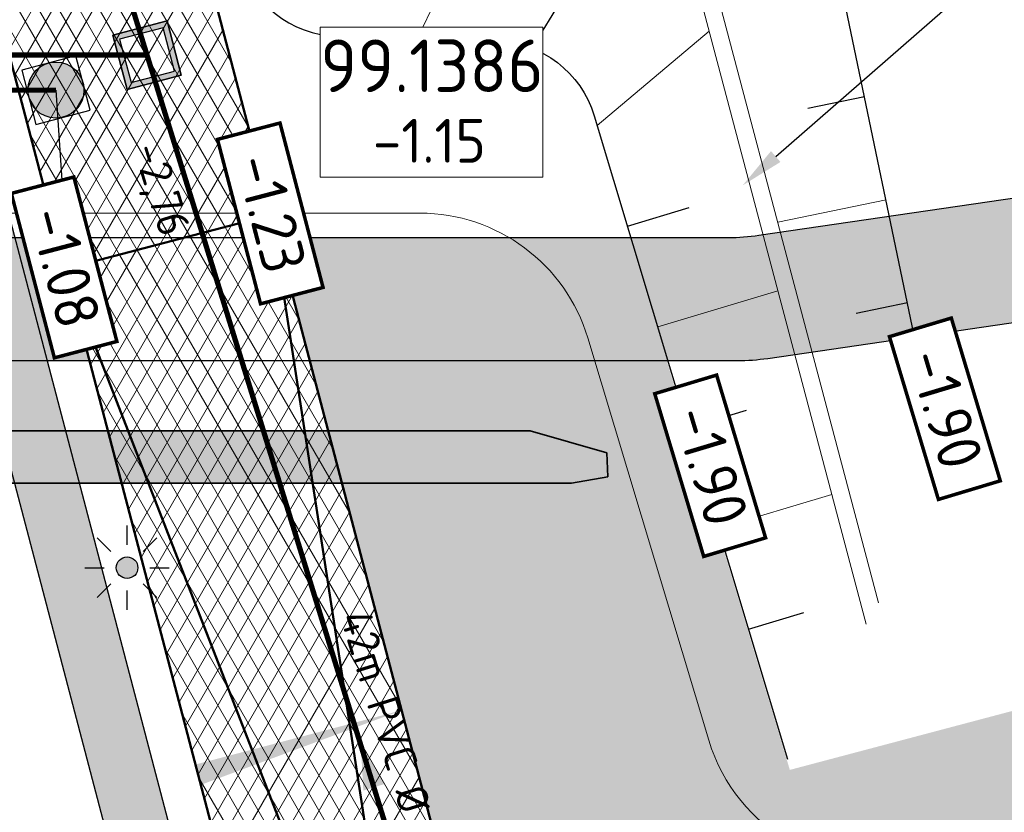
# Model space of a CAD drawing. Header units: metres. Extents: x 240159 to 241664, y 578380 to 583939.
# Tile 28 of 71: x 240471 to 240499, y 583846 to 583869. Entities that reach past the tile are written whole.
import ezdxf
from ezdxf import colors
from ezdxf.entities.mleader import LeaderData, LeaderLine
from ezdxf.enums import TextEntityAlignment as Align
from ezdxf.lldxf.tags import DXFTag
from ezdxf.math import Vec2, Vec3

# ---------------------------------------------------------------- set-up
doc = ezdxf.new("R2010")
doc.units = ezdxf.units.M
doc.set_wipeout_variables(frame=1)
doc.linetypes.add('RI-HWA_HUISAANSLUITING', pattern=[4.8, 3, -1.8])
for name, color, linetype, lineweight in [('B-WE-RI-PERSLEIDING-G', 210, 'RI-PERS', 18), ('N-AL-HOOGTELABEL-S', 7, 'Continuous', 13), ('N-GV-GR-BOLLEN-A', 92, 'Continuous', 9), ('N-WE-GW-GROND_ONTGRAVEN-A', 7, 'Continuous', 18), ('N-WE-GW-GRONDWERK_INSTEEK_TALUD-G', 92, 'Continuous', 35), ('N-WE-GW-WATERGANG_DEMPEN-A', 152, 'Continuous', 18), ('N-WE-GW-WATERGANG_SLOOT_BODEM-G', 160, 'Continuous', 20), ('N-WE-GW-WATERGANG_SLOOT_INSTEEK-G', 150, 'Continuous', 30), ('N-WE-IE-MEUBILAIR_WEGMEUBILAIR_LICHTMAST_MET_PASTEGEL-S', 7, 'Continuous', 25), ('N-WE-KL-TRACE_WENSTRACE-A', 7, 'Continuous', 25), ('N-WE-RI-BOB-T', 7, 'Continuous', 13), ('N-WE-RI-MATERIAAL_DIAMETER_LENGTE-T', 7, 'Continuous', 13), ('N-WE-RI-STROOMRICHTING-S', 7, 'Continuous', 13), ('N-WE-VH-KANTVERHARDING-GD', 4, 'Continuous', 50), ('N-WE-VH-VERHARDING_ASFALT_DEKLAAG-A', 252, 'Continuous', 18), ('N-WE-VH-VERHARDING_BETONSTRAATSTEEN_KEIFORMAAT_GRIJS-A', 251, 'Continuous', 9), ('N-WE-VH-VERKANTING-S', 7, 'Continuous', 25), ('X-XX-AL-VERWIJZING-T25', 7, 'Continuous', 25), ('X-XX-GW-TALUDARCERING_KORT-G', 7, 'Continuous', 25), ('X-XX-GW-TALUDARCERING_LANG-G', 1, 'Continuous', 18)]:
    doc.layers.add(name, color=color, linetype=linetype, lineweight=lineweight)
for name, color, linetype, lineweight, true_color in [('N-WE-GW-GROND_ZAND_CUNETZAND-V', 7, 'Continuous', 18, 0xcead63), ('N-WE-RI-HWA_HUISAANSLUITING_PVC_125-G', 150, 'RI-HWA_HUISAANSLUITING', 25, 0x007fff), ('N-WE-RI-HWA_KOLK-S', 150, 'Continuous', 25, 0x007fff), ('N-WE-RI-HWA_RIOOLPUT-S', 150, 'Continuous', 13, 0x007fff), ('N-WE-RI-HWA_TRANSPORTLEIDING_BETON_500-G', 150, 'Continuous', 20, 0x007fff), ('N-WE-RI-VWA_LEIDINGINFO-S', 20, 'Continuous', 13, 0xff3f00), ('N-WE-RI-VWA_PUTNUMMER-S', 20, 'Continuous', 13, 0xff3f00), ('N-WE-RI-VWA_RIOOLPUT-S', 20, 'Continuous', 13, 0xff3f00), ('N-WE-RI-VWA_TRANSPORTLEIDING_BETON_500-G', 20, 'Continuous', 20, 0xff3f00)]:
    doc.layers.add(name, color=color, linetype=linetype, lineweight=lineweight, true_color=true_color)
doc.layers.add('WG-nw-vh-materiaalscheiding', color=7, linetype='Continuous')
doc.styles.add('NLCS-ISO', font='NLCS-ISO.ttf')
doc.styles.add('NLCS-ISO-ANNOTATIEF-T25', font='NLCS-ISO.ttf', dxfattribs={"height": 2.5})
doc.styles.add('NLCS-ISO-M1000-T25', font='NLCS-ISO.ttf', dxfattribs={"height": 2.5})
tags = doc.linetypes.add('RI-PERS', pattern='A,7,-2,["P",Standard,S=1.8,R=0,X=-0.5,Y=-0.9],-2,7,-2,[102,NLCS.SHX,S=1,R=180,X=0,Y=0],-2', length=22).pattern_tags.tags
tags[6] = DXFTag(74, 10)
pattern_1 = [(60, (0, 0), (-0.4330127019, 0.25), []), (120, (0, 0), (-0.4330127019, -0.25), [])]

# ---------------------------------------------------------------- blocks, each defined once
blk = doc.blocks.new('*U26')
blk.add_solid([(3.674, 0.6), (3.674, 0), (-2.406, 0)])
blk = doc.blocks.new('*U42')
at = {"lineweight": -3}
h = blk.add_hatch(color=256, dxfattribs=at)
h.dxf.hatch_style = 1
h.paths.add_polyline_path([(-2.443, 1.426), (-1.426, -2.442), (2.442, -1.426), (1.426, 2.443)])
h.paths.add_polyline_path([(1.141, 1.954), (1.954, -1.141), (-1.141, -1.954), (-1.954, 1.141)], flags=16)
at = {"lineweight": -3, "flags": 128}
for points in [[(-2.443, 1.426), (1.426, 2.443), (2.442, -1.426), (-1.426, -2.442)], [(2.443, -1.426), (1.426, 2.443), (-2.443, 1.426), (-1.426, -2.443)], [(1.954, -1.141), (1.141, 1.954), (-1.954, 1.141), (-1.141, -1.954)]]:
    blk.add_lwpolyline(points, close=True, dxfattribs=at)
blk = doc.blocks.new('*U134')
h = blk.add_hatch(color=256)
h.dxf.hatch_style = 1
h.paths.add_polyline_path([(1.934, 0.508, 1), (-1.934, -0.508, 1)])
at = {"lineweight": -3, "flags": 128}
blk.add_lwpolyline([(1.426, 2.442), (-2.442, 1.426), (-1.426, -2.442), (2.442, -1.426)], close=True, dxfattribs=at)
at = {"lineweight": -3}
blk.add_circle((0, 0), 2, dxfattribs=at)
blk = doc.blocks.new('SRI-PUTNUMMER-SO')
blk.add_wipeout([(-18.263, 4.251), (-5.557, 4.251), (-5.557, -4.289), (-18.263, -4.289)])
blk.add_lwpolyline([(-18.263, 4.251), (-5.557, 4.251), (-5.557, -4.289), (-18.263, -4.289)], close=True)
at = {"ltscale": 0.1, "style": 'NLCS-ISO'}
blk.add_attdef('PUTNR', text='', height=3.5, dxfattribs=at).set_placement((-11.881, 2.059), align=Align.MIDDLE_CENTER)
blk.add_attdef('PUTHGT_001', (-15.756, -3.47), '', height=2.5, dxfattribs=at)
blk = doc.blocks.new('*U98')
at = {"color": 0}
blk.add_line((-0.373, 1.204), (0.373, -1.204), dxfattribs=at)
at = {"layer": 'N-WE-RI-STROOMRICHTING-S', "color": 0}
blk.add_solid([(-0.373, 1.204), (-0.229, -1.39), (0.975, -1.017)], dxfattribs=at)
at = {"layer": 'N-WE-RI-BOB-T', "color": 0, "style": 'NLCS-ISO'}
for tag, p in [('BOB_LINKS', (-11.849, 32.734)), ('BOB_RECHTS', (11.772, -32.485))]:
    blk.add_attdef(tag, text='', height=1.8, rotation=287.2188, dxfattribs=at).set_placement(p, align=Align.MIDDLE_CENTER)
at = {"layer": 'N-WE-RI-MATERIAAL_DIAMETER_LENGTE-T', "color": 0, "style": 'NLCS-ISO'}
blk.add_attdef('RIOOLINFO_001', (-2.523, 11.561), '', height=1.8, rotation=287.2188, dxfattribs=at)
blk = doc.blocks.new('N-SIE-WEG_LICHTMAST_SPOT-SO')
h = blk.add_hatch(color=256)
edge = h.paths.add_edge_path()
edge.add_arc((0, 0), 0.77, 0, 360)
for p, q in [((0, 1.625), (0, 3)), ((-2.121, 2.121), (-1.149, 1.149)), ((1.149, 1.149), (2.121, 2.121)), ((-3, 0), (-1.625, 0)), ((1.625, 0), (3, 0)), ((-2.121, -2.121), (-1.149, -1.149)), ((1.149, -1.149), (2.121, -2.121)), ((0, -3), (0, -1.625))]:
    blk.add_line(p, q)
blk.add_circle((0, 0), 0.77)
at = {"style": 'NLCS-ISO'}
blk.add_attdef('TYPE', text='', height=1.8, dxfattribs=at).set_placement((0, 3), align=Align.BOTTOM_CENTER)
blk = doc.blocks.new('N_lichtmast')
blk.add_blockref('N-SIE-WEG_LICHTMAST_SPOT-SO', (0, 0))
blk = doc.blocks.new('SRI-KOLK-SO')
at = {"color": 0, "linetype": 'ByBlock', "lineweight": 18}
blk.add_lwpolyline([(-1.125, -1.125), (1.125, -1.125), (1.125, 1.125), (-1.125, 1.125)], close=True, dxfattribs=at)
at = {"color": 0, "linetype": 'ByBlock', "lineweight": 18, "style": 'NLCS-ISO'}
blk.add_text('k', height=1.5, dxfattribs=at).set_placement((0, 0), align=Align.MIDDLE_CENTER)
blk = doc.blocks.new('SAL-HOOGTELABEL_AANLEG-SO')
blk.add_wipeout([(-4.843, 1.799), (4.851, 1.799), (4.851, -1.887), (-4.843, -1.887)])
at = {"const_width": 0.2}
blk.add_lwpolyline([(-4.843, 1.799), (4.851, 1.799), (4.851, -1.887), (-4.843, -1.887)], close=True, dxfattribs=at)
at = {"style": 'NLCS-ISO'}
blk.add_attdef('HOOGTE', text='', height=2, dxfattribs=at).set_placement((0, 0), align=Align.MIDDLE_CENTER)

msp = doc.modelspace()

# ---------------------------------------------------------------- hatches: boundary and pattern name
at = {"layer": 'N-GV-GR-BOLLEN-A'}
h = msp.add_hatch(dxfattribs=at)
h.set_pattern_fill('AGR-BOLLEN', color=256, scale=0.5, pattern_type=2)
h.set_pattern_definition([(45, (0, 0), (-0.8749916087, 0.8749916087), [0.3, -0.937425]), (135, (0, 0), (-0.8749916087, -0.8749916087), [0.3, -0.937425])])
h.paths.add_polyline_path([(240698.561, 583869.491), (240706.704, 583869.491, 0.347993), (240718.346, 583878.71), (240722.609, 583896.814, -0.045188), (240723.381, 583899.132), (240713.757, 583901.934), (240709.347, 583886.789), (240641.654, 583886.654), (240492.521, 583847.156), (240489.009, 583858.829), (240478.825, 583858.829), (240484.151, 583838.554, 0.427722), (240499.284, 583830.177), (240571.313, 583852.676, -0.075834), (240602.929, 583857.499), (240629.128, 583857.499, 0.077233), (240659.007, 583862.142), (240666.382, 583864.491, -0.077233)])
at = {"layer": 'N-WE-GW-GROND_ZAND_CUNETZAND-V', "transparency": 33554534}
h = msp.add_hatch(color=256, dxfattribs=at)
h.dxf.hatch_style = 1
edge = h.paths.add_edge_path()
edge.add_arc((240488.836, 583879.732), 7.5, 11.773, 68.9605, ccw=False)
edge.add_line((240496.179, 583881.262), (240498.285, 583871.156))
edge.add_arc((240509.543, 583873.502), 11.5, 191.773, 276.3439)
edge.add_line((240510.814, 583862.072), (240512.692, 583862.281))
edge.add_line((240512.692, 583862.281), (240512.227, 583866.254))
edge.add_line((240512.227, 583866.254), (240510.372, 583866.048))
edge.add_arc((240509.543, 583873.502), 7.5, 191.9281, 276.3439, ccw=False)
edge.add_line((240502.205, 583871.952), (240502.201, 583871.973))
edge.add_line((240502.201, 583871.973), (240499.921, 583882.765))
edge.add_arc((240548.352, 583892.995), 49.5, 187.2663, 191.9282, ccw=False)
edge.add_arc((240495.358, 583981.57), 94.915, 267.68793, 272.34984, ccw=False)
at = {"layer": 'N-WE-GW-WATERGANG_DEMPEN-A'}
h = msp.add_hatch(dxfattribs=at)
h.set_pattern_fill('AGW-WATERGANG_WATER-SO', color=256, scale=0.25, pattern_type=2)
h.set_pattern_definition([(0, (240431.3743, 583856.8286), (0, 4), [0.5, -3.5]), (0, (240433.3743, 583855.8286), (0, 4), [0.5, -3.5]), (135, (240432.874, 583856.0786), (-4, -4), [0.7071, -4.94975]), (135, (240436.874, 583856.0786), (-4, -4), [0.7071, -4.94975]), (45, (240434.374, 583856.0786), (-4, 4), [0.7071, -4.94975]), (45, (240438.374, 583856.0786), (-4, 4), [0.7071, -4.94975]), (153.435, (240432.3743, 583856.5786), (-4, 2e-10), [0.55902, -8.38525]), (153.435, (240433.3743, 583855.8286), (-4, 2e-10), [0.55902, -8.38525]), (26.565, (240433.8743, 583855.8286), (-2e-10, 4), [0.55902, -8.38525]), (26.565, (240434.8743, 583856.5786), (-2e-10, 4), [0.55902, -8.38525]), (26.565, (240437.8743, 583855.8286), (-2e-10, 4), [0.559, -8.38525]), (26.565, (240438.8743, 583856.5786), (-2e-10, 4), [0.559, -8.38525]), (0, (240431.3743, 583858.8286), (0, 4), [0.5, -3.5]), (0, (240433.3743, 583857.8286), (0, 4), [0.5, -3.5]), (135, (240432.874, 583858.0786), (-4, -4), [0.7071, -4.94975]), (135, (240436.874, 583858.0786), (-4, -4), [0.7071, -4.94975]), (45, (240434.374, 583858.0786), (-4, 4), [0.7071, -4.94975]), (45, (240438.374, 583858.0786), (-4, 4), [0.7071, -4.94975]), (153.435, (240432.3743, 583858.5786), (-4, 2e-10), [0.55902, -8.38525]), (153.435, (240433.3743, 583857.8286), (-4, 2e-10), [0.55902, -8.38525]), (26.565, (240433.8743, 583857.8286), (-2e-10, 4), [0.55902, -8.38525]), (26.565, (240434.8743, 583858.5786), (-2e-10, 4), [0.55902, -8.38525]), (26.565, (240437.8743, 583857.8286), (-2e-10, 4), [0.55902, -8.38525]), (26.565, (240438.8743, 583858.5786), (-2e-10, 4), [0.55902, -8.38525])])
edge = h.paths.add_edge_path()
edge.add_line((240487.298, 583856.201), (240487.327, 583855.517))
edge.add_line((240487.327, 583855.517), (240486.29, 583855.329))
edge.add_line((240486.29, 583855.329), (240427.7, 583855.329))
edge.add_arc((240427.7, 583843.829), 11.5, 90, 190.7592)
edge.add_line((240416.402, 583841.682), (240423.074, 583806.57))
edge.add_arc((240404.899, 583803.116), 18.5, -34.4654, 10.7592, ccw=False)
edge.add_line((240420.152, 583792.647), (240416.869, 583787.864))
edge.add_line((240416.869, 583787.864), (240415.168, 583788.017))
edge.add_line((240415.168, 583788.017), (240418.915, 583793.496))
edge.add_arc((240404.824, 583803.132), 17.071, 325.6335, 370.6603)
edge.add_line((240421.6, 583806.29), (240414.928, 583841.402))
edge.add_arc((240427.7, 583843.829), 13, 90, 190.7592, ccw=False)
edge.add_line((240427.7, 583856.829), (240485.111, 583856.829))
edge.add_line((240485.111, 583856.829), (240487.298, 583856.201))
at = {"layer": 'N-WE-KL-TRACE_WENSTRACE-A', "transparency": 33554559}
h = msp.add_hatch(dxfattribs=at)
h.set_pattern_fill('AKL-TRACE', color=256, scale=0.5, pattern_type=2)
h.set_pattern_definition([(45, (0, 0), (-0.5303300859, 0.5303300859), [0.5]), (135, (0, 0), (-0.5303300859, -0.5303300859), [0.5])])
edge = h.paths.add_edge_path()
edge.add_arc((240629.128, 583955.959), 107.5, 289.39902, 289.53863)
edge.add_line((240665.081, 583854.649), (240670.583, 583856.329))
edge.add_arc((240698.561, 583763.451), 97, 94.72553, 106.76374, ccw=False)
edge.add_line((240690.57, 583860.121), (240692.774, 583860.278))
edge.add_arc((240698.561, 583763.451), 97, 90, 93.41983, ccw=False)
edge.add_line((240698.561, 583860.451), (240709.08, 583860.451))
edge.add_arc((240709.08, 583878.451), 18, 270, 346.7501)
edge.add_line((240726.601, 583874.325), (240734.156, 583906.411))
edge.add_line((240734.156, 583906.411), (240732.306, 583906.411))
edge.add_line((240732.306, 583906.411), (240724.848, 583874.738))
edge.add_arc((240709.08, 583878.451), 16.2, 270, 346.7501, ccw=False)
edge.add_line((240709.08, 583862.251), (240698.561, 583862.251))
edge.add_arc((240698.561, 583763.451), 98.8, 90, 93.42581)
edge.add_line((240692.657, 583862.074), (240690.432, 583861.916))
edge.add_arc((240698.561, 583763.451), 98.8, 94.71956, 106.76566)
edge.add_line((240670.061, 583858.051), (240664.517, 583856.359))
edge.add_arc((240629.128, 583955.959), 105.7, 289.39902, 289.56038, ccw=False)
edge.add_arc((240629.128, 583955.959), 105.7, 279.86087, 289.39902, ccw=False)
edge.add_line((240647.23, 583851.82), (240645.055, 583851.466))
edge.add_arc((240629.128, 583955.959), 105.7, 270, 278.66653, ccw=False)
edge.add_line((240629.128, 583850.259), (240602.929, 583850.259))
edge.add_arc((240602.929, 583751.459), 98.8, 90, 107.34678)
edge.add_line((240573.472, 583845.765), (240498.445, 583822.33))
edge.add_arc((240493.617, 583837.801), 16.208, 193.6678, 287.3286, ccw=False)
edge.add_line((240477.869, 583833.972), (240470.05, 583863.737))
edge.add_line((240470.05, 583863.737), (240468.189, 583863.737))
edge.add_line((240468.189, 583863.737), (240476.124, 583833.53))
edge.add_arc((240493.617, 583837.801), 18.007, 193.7208, 287.3315)
edge.add_line((240498.981, 583820.611), (240574.008, 583844.047))
edge.add_arc((240602.929, 583751.459), 97, 90, 107.34678, ccw=False)
edge.add_line((240602.929, 583848.459), (240629.128, 583848.459))
edge.add_arc((240629.128, 583955.959), 107.5, 270, 278.67155)
edge.add_line((240645.336, 583849.688), (240647.529, 583850.045))
edge.add_arc((240629.128, 583955.959), 107.5, 279.85585, 289.39902)
at = {"layer": 'N-WE-VH-VERHARDING_ASFALT_DEKLAAG-A'}
h = msp.add_hatch(dxfattribs=at)
h.set_pattern_fill('AVH-ASFALT', color=256, scale=0.5, pattern_type=2)
h.set_pattern_definition(pattern_1)
edge = h.paths.add_edge_path()
edge.add_line((240486.352, 583892.772), (240405.709, 583892.772))
edge.add_arc((240405.709, 583895.812), 3.04, 190.7592, 270, ccw=False)
edge.add_line((240402.722, 583895.245), (240402.117, 583898.427))
edge.add_line((240402.117, 583898.427), (240398.561, 583897.751))
edge.add_line((240398.561, 583897.751), (240398.835, 583896.307))
edge.add_arc((240395.922, 583895.74), 2.968, -89.4263, 11.0113, ccw=False)
edge.add_line((240395.952, 583892.772), (240244.994, 583892.772))
edge.add_line((240244.994, 583892.772), (240244.994, 583887.692))
edge.add_line((240244.994, 583887.692), (240317.554, 583887.692))
edge.add_arc((240317.554, 583875.652), 12.04, 0, 90, ccw=False)
edge.add_line((240329.594, 583875.652), (240329.594, 583865.482))
edge.add_line((240329.594, 583865.482), (240329.594, 583799.982))
edge.add_arc((240326.634, 583799.982), 2.96, -83.3357, 0, ccw=False)
edge.add_line((240326.977, 583797.042), (240325.975, 583797.042))
edge.add_line((240325.975, 583797.042), (240325.975, 583794.422))
edge.add_arc((240325.977, 583791.435), 2.987, -13.4216, 90.0412, ccw=False)
edge.add_line((240328.882, 583790.742), (240329.134, 583792.732))
edge.add_line((240329.134, 583792.732), (240335.134, 583792.732))
edge.add_arc((240343.134, 583792.732), 8, 180, 201.1721)
edge.add_line((240335.674, 583789.843), (240335.674, 583792.862))
edge.add_arc((240338.245, 583791.525), 2.898, 89.0515, 152.5218, ccw=False)
edge.add_line((240338.293, 583794.422), (240338.293, 583797.042))
edge.add_line((240338.293, 583797.042), (240337.29, 583797.042))
edge.add_arc((240337.634, 583799.982), 2.96, 228.535, 263.3357, ccw=False)
edge.add_line((240335.674, 583797.764), (240335.674, 583878.652))
edge.add_arc((240343.714, 583878.652), 8.04, 90, 180, ccw=False)
edge.add_line((240343.714, 583886.692), (240400.234, 583886.692))
edge.add_arc((240398.042, 583884.732), 2.94, 10.7592, 41.8103, ccw=False)
edge.add_line((240400.931, 583885.281), (240401.157, 583884.089))
edge.add_line((240401.157, 583884.089), (240404.712, 583884.765))
edge.add_arc((240407.712, 583884.732), 3, 139.2066, 179.3706, ccw=False)
edge.add_line((240405.441, 583886.692), (240455.935, 583886.692))
edge.add_arc((240455.935, 583874.652), 12.04, 14.7169, 90, ccw=False)
edge.add_line((240467.58, 583877.711), (240471.853, 583861.44))
edge.add_line((240471.853, 583861.44), (240477.734, 583862.984))
edge.add_line((240477.734, 583862.984), (240472.904, 583881.372))
edge.add_arc((240477.779, 583882.652), 5.04, 90, 194.7169, ccw=False)
edge.add_line((240477.779, 583887.692), (240486.352, 583887.692))
edge.add_line((240486.352, 583887.692), (240486.352, 583892.772))
h = msp.add_hatch(dxfattribs=at)
h.set_pattern_fill('AVH-ASFALT', color=256, scale=0.5, pattern_type=2)
h.set_pattern_definition(pattern_1)
h.paths.add_polyline_path([(240602.929, 583857.499, 0.075834), (240571.313, 583852.676), (240499.284, 583830.177, -0.366968), (240485.037, 583836.211), (240478.903, 583834.6), (240479.068, 583833.972, 0.427722), (240498.099, 583823.437), (240573.126, 583846.872, -0.075834), (240602.929, 583851.419), (240629.128, 583851.419, 0.077233), (240660.852, 583856.348), (240668.227, 583858.697, -0.077233), (240698.561, 583863.411), (240709.08, 583863.411, 0.251832), (240721.627, 583870.159), (240715.974, 583873.894, -0.22543), (240706.704, 583869.491), (240698.561, 583869.491, 0.077233), (240666.382, 583864.491), (240659.007, 583862.142, -0.077233), (240629.128, 583857.499)])
h = msp.add_hatch(dxfattribs=at)
h.set_pattern_fill('AVH-ASFALT_5', color=256, scale=0.5, pattern_type=2)
h.set_pattern_definition([(60, (240444.6124, 583853.8879), (-0.866025, 0.5), [0.57735, -0.57735]), (60, (240445.1898, 583853.8879), (-0.866025, 0.5), [0.57735, -0.57735]), (120, (240444.6124, 583853.8879), (-0.866025, -0.5), [0.57735, -0.57735]), (120, (240445.1898, 583853.8879), (-0.866025, -0.5), [0.57735, -0.57735])])
h.paths.add_polyline_path([(240471.62, 583862.329), (240412.601, 583862.329, 0.15282), (240409.18, 583861.258), (240412.772, 583842.356, -0.44331), (240427.7, 583858.829), (240472.539, 583858.829)])
h.paths.add_polyline_path([(240509.6, 583861.479), (240509.45, 583862.502, -0.137768), (240503.737, 583864.159), (240491.636, 583862.392, -0.036279), (240490.769, 583862.329), (240477.906, 583862.329), (240478.825, 583858.829), (240491.023, 583858.829, 0.036279), (240491.891, 583858.892)])
h.paths.add_polyline_path([(240416.221, 583804.815), (240416.116, 583805.368, -0.176769), (240413.555, 583795.407), (240411.401, 583792.268, -0.003778), (240411.819, 583792.008, 0.310971), (240415.151, 583792.14, 0.190283), (240416.284, 583793.978, 0.091243)])
h.paths.add_polyline_path([(240412.287, 583787.374), (240412.751, 583788.05, 0.064392), (240412.206, 583788.572, 0.023025), (240409.916, 583790.104), (240408.191, 583787.592, -0.285469), (240400.455, 583784.201, -0.099464), (240409.509, 583780.322, 0.302225), (240410.135, 583780.458, 0.008391), (240410.752, 583781.252, 0.00328), (240410.985, 583781.568, -0.192858)])
h = msp.add_hatch(dxfattribs=at)
h.set_pattern_fill('AVH-ASFALT', color=256, scale=0.5, pattern_type=2)
h.set_pattern_definition(pattern_1)
h.paths.add_polyline_path([(240478.903, 583834.6), (240485.037, 583836.211, -0.052512), (240484.151, 583838.554), (240477.734, 583862.984), (240471.853, 583861.44)])
at = {"layer": 'N-WE-VH-VERHARDING_BETONSTRAATSTEEN_KEIFORMAAT_GRIJS-A'}
h = msp.add_hatch(dxfattribs=at)
h.set_pattern_fill('AVH-BSS_KEIFORMAAT_BLOK', color=256, scale=5, pattern_type=2)
h.set_pattern_definition([(0, (0, 0), (0, 1.05), []), (0, (0, 0.525), (1.05, 1.05), [1.05, -1.05]), (90, (0, 0), (-1.05, 6e-17), []), (90, (-0.525, 0), (-1.05, 1.05), [1.05, -1.05])])
edge = h.paths.add_edge_path()
edge.add_line((240498.352, 583892.812), (240486.458, 583892.733))
edge.add_arc((240486.352, 583900.732), 8, 270, 270.7592, ccw=False)
edge.add_line((240486.352, 583892.732), (240486.352, 583887.732))
edge.add_line((240486.352, 583887.732), (240488.836, 583887.732))
edge.add_arc((240488.836, 583879.732), 8, 11.773, 90, ccw=False)
edge.add_line((240496.668, 583881.364), (240498.774, 583871.258))
edge.add_arc((240509.543, 583873.502), 11, 191.773, 276.3439)
edge.add_line((240510.759, 583862.569), (240512.137, 583862.723))
edge.add_line((240512.137, 583862.723), (240511.788, 583865.702))
edge.add_line((240511.788, 583865.702), (240510.427, 583865.551))
edge.add_arc((240509.543, 583873.502), 8, 191.9281, 276.3439, ccw=False)
edge.add_line((240501.716, 583871.848), (240501.711, 583871.87))
edge.add_line((240501.711, 583871.87), (240499.432, 583882.661))
edge.add_arc((240548.352, 583892.995), 50, 180.2107, 191.9282, ccw=False)

# ---------------------------------------------------------------- linework, layer by layer
at = {"layer": 'B-WE-RI-PERSLEIDING-G', "flags": 128}
msp.add_lwpolyline([(240724.369, 583904.926), (240711.008, 583883.392), (240642.448, 583883.712), (240496.29, 583844.611, -0.405197), (240490.21, 583848), (240486.758, 583859.473, 0.330976), (240481.97, 583863.032), (240412.277, 583863.032, 0.470347), (240410.312, 583860.659), (240420.76, 583805.678, -0.025304), (240421.238, 583802.215), (240422.838, 583794.872, -0.12092), (240422.813, 583793.919, -0.064887), (240419.866, 583786.876, 0.050201), (240416.361, 583781.31, -0.124064), (240413.798, 583778.305)], format="xyb", dxfattribs=at)
at = {"layer": 'N-WE-GW-GROND_ONTGRAVEN-A'}
msp.add_lwpolyline([(240491.529, 583886.732, -0.254839), (240496.179, 583881.262), (240498.285, 583871.156, 0.386725), (240510.814, 583862.072), (240512.692, 583862.281), (240512.227, 583866.254), (240510.372, 583866.048, -0.385947), (240502.205, 583871.952), (240502.201, 583871.973), (240499.921, 583882.765, -0.020344), (240499.25, 583886.735, -0.020344)], format="xyb", close=True, dxfattribs=at)
at = {"layer": 'N-WE-GW-GRONDWERK_INSTEEK_TALUD-G', "flags": 128}
msp.add_lwpolyline([(240487.298, 583856.201), (240487.327, 583855.517), (240486.29, 583855.329), (240427.7, 583855.329, 0.470347), (240416.402, 583841.682), (240423.074, 583806.57, -0.199932), (240420.152, 583792.647), (240416.869, 583787.864), (240415.168, 583788.017), (240418.915, 583793.496, 0.199034), (240421.6, 583806.29), (240414.928, 583841.402, -0.470347), (240427.7, 583856.829), (240485.111, 583856.829)], format="xyb", close=True, dxfattribs=at)
at = {"layer": 'N-WE-GW-WATERGANG_SLOOT_BODEM-G', "flags": 128}
msp.add_lwpolyline([(240495.055, 583851.922), (240488.218, 583877.732), (240484.727, 583877.732), (240485.383, 583875.232), (240488.363, 583875.232), (240494.699, 583851.311)], dxfattribs=at)
at = {"layer": 'N-WE-GW-WATERGANG_SLOOT_INSTEEK-G', "flags": 128}
msp.add_lwpolyline([(240496.49, 583857.542), (240491.104, 583883.366, 0.355192), (240488.167, 583885.753), (240476.636, 583885.753, 0.491611), (240473.734, 583881.991), (240476.802, 583870.309, 0.332927), (240479.619, 583868.072), (240484.152, 583867.944, -0.323116), (240486.94, 583865.809), (240492.459, 583847.466)], format="xyb", dxfattribs=at)
at = {"layer": 'N-WE-KL-TRACE_WENSTRACE-A', "transparency": 33554559}
msp.add_lwpolyline([(240573.472, 583845.765), (240498.445, 583822.33, -0.433054), (240477.869, 583833.972), (240470.05, 583863.737), (240468.189, 583863.737), (240476.124, 583833.53, 0.432794), (240498.981, 583820.611), (240574.008, 583844.047, -0.075834)], format="xyb", dxfattribs=at)
at = {"layer": 'N-WE-RI-HWA_HUISAANSLUITING_PVC_125-G'}
msp.add_line((240471.586, 583866.54), (240471.862, 583862.335), dxfattribs=at)
at = {"layer": 'N-WE-RI-HWA_TRANSPORTLEIDING_BETON_500-G', "const_width": 0.15, "flags": 128}
msp.add_lwpolyline([(240471.586, 583866.54), (240248.972, 583866.528)], dxfattribs=at)
at = {"layer": 'N-WE-RI-VWA_TRANSPORTLEIDING_BETON_500-G', "const_width": 0.15, "flags": 128}
for points in [[(240467.307, 583889.732), (240486.754, 583826.981), (240549.845, 583842.113), (240597.786, 583855.569), (240641.426, 583854.941), (240698.659, 583867.168), (240714.719, 583868.11)], [(240474.184, 583867.54), (240246.534, 583867.528)]]:
    msp.add_lwpolyline(points, dxfattribs=at)
at = {"layer": 'N-WE-VH-KANTVERHARDING-GD'}
msp.add_line((240477.734, 583862.984), (240471.853, 583861.44), dxfattribs=at)
at = {"layer": 'N-WE-VH-KANTVERHARDING-GD', "ltscale": 0.1}
msp.add_lwpolyline([(240328.841, 583790.742, 0.454743), (240326.319, 583794.422), (240325.975, 583794.422), (240325.975, 583797.042), (240326.977, 583797.042, 0.380542), (240329.594, 583799.982), (240329.594, 583865.482), (240329.594, 583875.652, 0.414214), (240317.554, 583887.692), (240244.994, 583887.692), (240244.994, 583892.772), (240395.952, 583892.772, 0.465954), (240398.84, 583896.281), (240398.561, 583897.751), (240402.117, 583898.427), (240402.722, 583895.245, 0.360223), (240405.709, 583892.772), (240486.352, 583892.772), (240486.352, 583887.692), (240477.779, 583887.692, 0.491611), (240472.904, 583881.372), (240484.151, 583838.554, 0.427722), (240499.284, 583830.177), (240571.313, 583852.676, -0.075834)], format="xyb", dxfattribs=at)
at = {"layer": 'N-WE-VH-KANTVERHARDING-GD'}
msp.add_lwpolyline([(240337.949, 583794.422), (240338.293, 583794.422), (240338.293, 583797.042), (240337.29, 583797.042, -0.153025), (240335.674, 583797.764), (240335.674, 583878.652, -0.414214), (240343.714, 583886.692), (240400.234, 583886.692, -0.136321), (240400.931, 583885.281), (240401.157, 583884.089), (240404.712, 583884.765, -0.177065), (240405.441, 583886.692), (240455.935, 583886.692, -0.340833), (240467.58, 583877.711), (240479.068, 583833.972, 0.427722), (240498.099, 583823.437), (240573.126, 583846.872, -0.075834)], format="xyb", dxfattribs=at)
at = {"layer": 'N-WE-VH-KANTVERHARDING-GD', "flags": 128}
msp.add_lwpolyline([(240477.734, 583862.984), (240481.97, 583835.406), (240471.853, 583861.44)], dxfattribs=at)
at = {"layer": 'WG-nw-vh-materiaalscheiding', "ltscale": 2.5}
msp.add_lwpolyline([(240413.181, 583777.234, 0.000125), (240413.173, 583777.243, -0.358678), (240412.287, 583787.374), (240417.266, 583794.628, 0.199932), (240419.635, 583805.917), (240412.963, 583841.028, -0.470347), (240427.7, 583858.829), (240491.023, 583858.829, 0.036279), (240491.891, 583858.892), (240509.6, 583861.479), (240509.094, 583864.942), (240491.636, 583862.392, -0.036279), (240490.769, 583862.329), (240412.601, 583862.329, 0.470347), (240406.706, 583855.208), (240415.925, 583806.695, -0.199932), (240413.555, 583795.407), (240408.191, 583787.592, -0.311653), (240399.7, 583784.347, -0.156141)], format="xyb", close=True, dxfattribs=at)
at = {"layer": 'X-XX-GW-TALUDARCERING_KORT-G'}
for p, q in [((240485.167, 583867.736), (240486.977, 583870.682)), ((240494.652, 583866.353), (240493.032, 583866.015)), ((240487.888, 583862.658), (240489.65, 583863.189)), ((240495.878, 583860.479), (240494.414, 583860.174)), ((240489.617, 583856.913), (240491.283, 583857.414)), ((240491.346, 583851.167), (240492.916, 583851.64))]:
    msp.add_line(p, q, dxfattribs=at)
at = {"layer": 'X-XX-GW-TALUDARCERING_LANG-G'}
for p, q in [((240481.886, 583868.008), (240485.383, 583875.232)), ((240487.023, 583865.531), (240490.219, 583868.223)), ((240495.265, 583863.416), (240492.18, 583862.772)), ((240488.752, 583859.786), (240492.181, 583860.817)), ((240490.481, 583854.04), (240493.718, 583855.014))]:
    msp.add_line(p, q, dxfattribs=at)

# ---------------------------------------------------------------- block references
at = {"layer": 'N-WE-IE-MEUBILAIR_WEGMEUBILAIR_LICHTMAST_MET_PASTEGEL-S', "xscale": 0.4, "yscale": 0.4, "zscale": 0.4}
msp.add_blockref('N_lichtmast', (240473.615, 583852.922), dxfattribs=at)
at = {"layer": 'N-WE-RI-HWA_KOLK-S', "xscale": 0.5, "yscale": 0.5, "zscale": 0.5}
msp.add_blockref('SRI-KOLK-SO', (240471.862, 583861.772), dxfattribs=at)
at = {"layer": 'N-WE-RI-HWA_RIOOLPUT-S', "xscale": 0.4, "yscale": 0.4, "zscale": 0.4}
msp.add_blockref('*U134', (240471.586, 583866.54), dxfattribs=at)
at = {"layer": 'N-WE-RI-VWA_RIOOLPUT-S', "xscale": 0.4, "yscale": 0.4, "zscale": 0.4}
msp.add_blockref('*U42', (240474.184, 583867.54), dxfattribs=at)
at = {"layer": 'N-WE-VH-VERKANTING-S', "rotation": 194.7168722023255}
msp.add_blockref('*U26', (240479.119, 583848.243), dxfattribs=at)

# ---------------------------------------------------------------- next in the draw order: block references
at = {"layer": 'N-AL-HOOGTELABEL-S'}
ref = msp.add_blockref('SAL-HOOGTELABEL_AANLEG-SO', (240477.721, 583863.032), dxfattribs=dict(at, xscale=0.5, yscale=0.5, zscale=0.5, rotation=284.6737675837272))
ref.add_attrib('HOOGTE', '-1.23', dxfattribs={"layer": '0', "height": 1.25, "rotation": 284.6738, "style": 'NLCS-ISO-M1000-T25'}).set_placement((240477.721, 583863.032), align=Align.MIDDLE_CENTER)
ref = msp.add_blockref('SAL-HOOGTELABEL_AANLEG-SO', (240471.84, 583861.492), dxfattribs=dict(at, xscale=0.5, yscale=0.5, zscale=0.5, rotation=284.6737675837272))
ref.add_attrib('HOOGTE', '-1.08', dxfattribs={"layer": '0', "height": 1.25, "rotation": 284.6738, "style": 'NLCS-ISO-M1000-T25'}).set_placement((240471.84, 583861.492), align=Align.MIDDLE_CENTER)
ref = msp.add_blockref('SAL-HOOGTELABEL_AANLEG-SO', (240496.964, 583857.463), dxfattribs=dict(at, xscale=0.4999999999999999, yscale=0.4999999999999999, zscale=0.4999999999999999, rotation=286.7468812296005))
ref.add_attrib('HOOGTE', '-1.90', dxfattribs={"layer": '0', "height": 1.25, "rotation": 286.7469, "style": 'NLCS-ISO-M1000-T25'}).set_placement((240496.964, 583857.463), align=Align.MIDDLE_CENTER)
ref = msp.add_blockref('SAL-HOOGTELABEL_AANLEG-SO', (240490.269, 583855.837), dxfattribs=dict(at, xscale=0.4999999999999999, yscale=0.4999999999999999, zscale=0.4999999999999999, rotation=286.7468812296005))
ref.add_attrib('HOOGTE', '-1.90', dxfattribs={"layer": '0', "height": 1.25, "rotation": 286.7469, "style": 'NLCS-ISO-M1000-T25'}).set_placement((240490.269, 583855.837), align=Align.MIDDLE_CENTER)

# ---------------------------------------------------------------- next in the draw order: leaders
at = {"layer": 'X-XX-AL-VERWIJZING-T25'}
ml = msp.add_multileader_mtext('Standard', dxfattribs=at)
ml.set_content('Verwijderen bestaande duiker beton Ø600', color=256, style='NLCS-ISO-ANNOTATIEF-T25')
ml.set_leader_properties(color=256, linetype='ByLayer', lineweight=-1)
ml.build(insert=Vec2(0, 0))
ml.multileader.update_dxf_attribs({"text_left_attachment_type": 5, "dogleg_length": 2.5, "arrow_head_size": 1.25, "scale": 0.5})
ctx = ml.context
ctx.base_point, ctx.scale, ctx.char_height, ctx.arrow_head_size, ctx.landing_gap_size, ctx.plane_origin = Vec3(240507.856, 583876.397), 0.5, 1.25, 1.25, 0.45, Vec3(240528.138, 583839.523)
ctx.left_attachment = 5
notes = []
notes.append((ctx, [(0, (1, 1, 0), (240505.582, 583876.397), (1, 0), 2.274, [(0, [(240491.177, 583863.825)], 0, [])])]))
ctx.mtext.insert, ctx.mtext.width, ctx.mtext.flow_direction = Vec3(240508.306, 583879.98), 17.18656, 5
ctx.mtext.has_bg_fill, ctx.mtext.bg_color, ctx.mtext.bg_scale_factor, ctx.mtext.bg_transparency, ctx.mtext.use_window_bg_color = 1, -1027028792, 1.5, 0, 1
for ctx, leaders in notes:
    for number, flags, end, landing, length, lines in leaders:
        leader = LeaderData()
        leader.index, (leader.has_last_leader_line, leader.has_dogleg_vector, leader.attachment_direction) = number, flags
        leader.last_leader_point, leader.dogleg_vector, leader.dogleg_length = Vec3(end), Vec3(landing), length
        for number, points, colour, breaks in lines:
            line = LeaderLine()
            line.index, line.vertices, line.color, line.breaks = number, Vec3.list(points), colors.encode_raw_color(colour), breaks
            leader.lines.append(line)
        ctx.leaders.append(leader)

# ---------------------------------------------------------------- next in the draw order: block references
at = {"layer": 'N-WE-RI-VWA_PUTNUMMER-S'}
ref = msp.add_blockref('SRI-PUTNUMMER-SO', (240488.254, 583866.206), dxfattribs=dict(at, xscale=0.5, yscale=0.5, zscale=0.5))
ref.add_attrib('PUTNR', '99.1386', dxfattribs={"layer": '0', "ltscale": 0.1, "height": 1.5, "style": 'NLCS-ISO'}).set_placement((240482.314, 583867.235), align=Align.MIDDLE_CENTER)
ref.add_attrib('PUTHGT_001', '-1.15', (240480.626, 583864.471), dxfattribs={"layer": '0', "ltscale": 0.1, "height": 1.25, "style": 'NLCS-ISO'})

# ---------------------------------------------------------------- next in the draw order: block references
at = {"layer": 'N-WE-RI-VWA_LEIDINGINFO-S'}
ref = msp.add_blockref('*U98', (240480.469, 583847.261), dxfattribs=dict(at, xscale=0.5, yscale=0.5, zscale=0.5))
ref.add_attrib('RIOOLINFO_001', '42m PVC %%C 250', (240479.673, 583851.537), dxfattribs={"layer": 'N-WE-RI-MATERIAAL_DIAMETER_LENGTE-T', "color": 0, "height": 0.9, "rotation": 287.2188, "style": 'NLCS-ISO'})
ref.add_attrib('BOB_LINKS_001', '-2,76', (240473.781, 583864.875), dxfattribs={"layer": 'N-WE-RI-BOB-T', "color": 0, "height": 0.9, "rotation": 287.2188, "style": 'NLCS-ISO'})
ref.add_attrib('BOB_RECHTS_001', '-2.67', (240485.512, 583832.218), dxfattribs={"layer": 'N-WE-RI-BOB-T', "color": 0, "height": 0.9, "rotation": 287.2188, "style": 'NLCS-ISO'})

doc.saveas('drawing.dxf')
